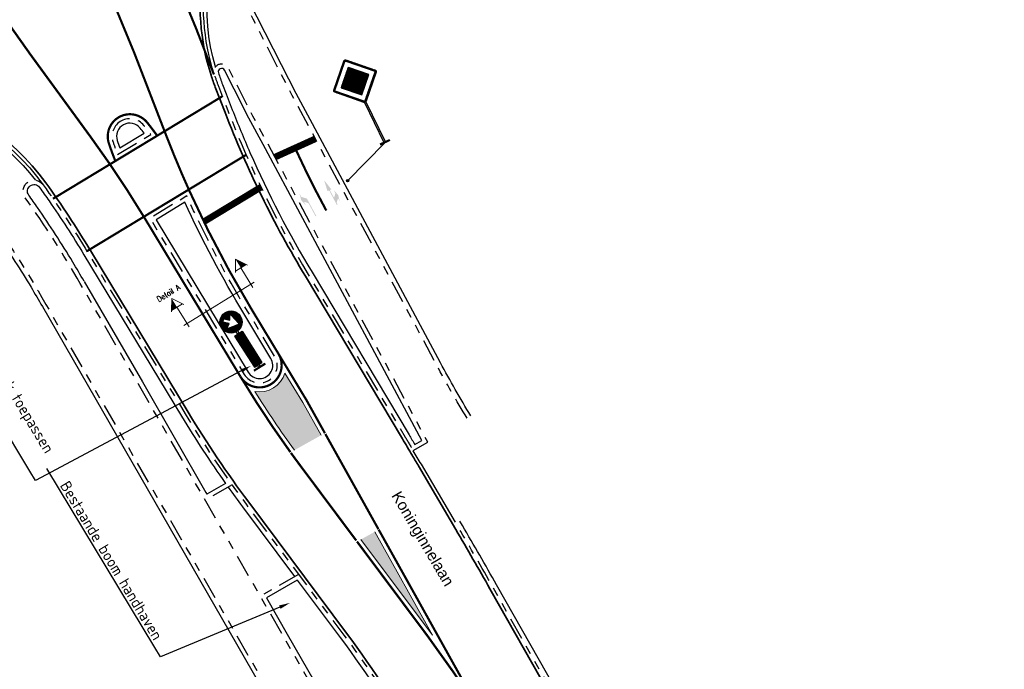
# Model space of a CAD drawing. Header units: metres. Extents: x 197458 to 198063, y 355297 to 355533.
# Tile 6 of 16: x 197545 to 197590, y 355318 to 355347. Entities that reach past the tile are written whole.
import ezdxf
from ezdxf import colors
from ezdxf.entities.mleader import LeaderData, LeaderLine
from ezdxf.enums import TextEntityAlignment as Align
from ezdxf.math import Vec2, Vec3

# ---------------------------------------------------------------- set-up
doc = ezdxf.new("R2010")
doc.units = ezdxf.units.M
doc.linetypes.add('VH-TROTTOIRBAND_130-150', pattern=[15, 5, -2, 2, -2, 2, -2])
doc.linetypes.add('VW-1-1_STREEP', pattern=[2, 1, -1])
for name, color, linetype, lineweight in [('N-WE-VH-GOOT_TEGEL-G', 170, 'Continuous', 35), ('N-WE-VW-MARKERING-STOPSTREEP-G', 255, 'Continuous', 0), ('N-WE-VW-MARKERING-SYMBOOL-S', 255, 'Continuous', 0), ('N-WE-VW-MARKERING-VLAKVULLING-S', 255, 'Continuous', 0), ('N-WE-VW-MARKERING_LANGS_STREEP_0.5_0.5-G', 255, 'VW-1-1_STREEP', 13), ('N-WE-VW-MARKERING_LANGS_STREEP_11-G', 255, 'VW-1-1_STREEP', 13), ('X-XX-AL-AANKLEDING-T25', 7, 'Continuous', 25), ('X-XX-AL-T25', 7, 'Continuous', 25)]:
    doc.layers.add(name, color=color, linetype=linetype, lineweight=lineweight)
for name, color, linetype in [('N-WE-VH-KANTOPSLUITING_STREKLAAG-G', 7, 'Continuous'), ('N-WE-VW-MARKERING_ONONDERBROKEN-G', 255, 'Continuous'), ('N-XX-VH-KANTOPSLUITING_TROTTOIRBAND_180_200_250-G', 7, 'Continuous'), ('N-XX-VH-KANTOPSLUITING_TROTTOIRBAND_INRITVERLOOPBAND-G', 10, 'Continuous'), ('N-XX-VH-KANTOPSLUITING_VOORKANTBAND-G', 7, 'VH-TROTTOIRBAND_130-150'), ('X-XX-AL-DWARSPROFIEL-G', 7, 'Continuous'), ('Z_WEG_Z_VERKEERSB', 7, 'Continuous')]:
    doc.layers.add(name, color=color, linetype=linetype)
doc.styles.add('NLCS-ISO-M200-T25', font='NLCS-ISO.ttf', dxfattribs={"height": 0.5})
doc.styles.add('NLCS_ISO', font='arial.ttf')
doc.styles.add('ROMANS1_200_50', font='romans.shx', dxfattribs={"width": 0.9, "height": 1})
pattern_1 = [(270, (0, 0), (0.00625, -1.148106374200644e-18), [])]
pattern_2 = [(0, (-68.63924418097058, -102.7551246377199), (0, 0.00625), [])]

# ---------------------------------------------------------------- blocks, each defined once
blk = doc.blocks.new('LAPYL')
at = {"layer": 'N-WE-VW-MARKERING-SYMBOOL-S', "linetype": 'Continuous', "lineweight": 0}
blk.add_hatch(color=256, dxfattribs=at).paths.add_polyline_path([(0.1200999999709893, -0.02989999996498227), (-1.455191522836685e-11, 0), (0.06959999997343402, 2.91038304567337e-11), (0.1453999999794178, 0.07540000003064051), (0.4998999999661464, 0.07550000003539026), (0.4998999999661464, 0.06050000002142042), (0.2299999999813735, 0.06000000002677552), (0.1700999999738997, 2.91038304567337e-11), (0.2400999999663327, 0.0001000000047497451)])
blk = doc.blocks.new('RDRAPY')
at = {"layer": 'N-WE-VW-MARKERING-SYMBOOL-S', "linetype": 'Continuous', "lineweight": 0}
blk.add_hatch(color=256, dxfattribs=at).paths.add_polyline_path([(0.2049000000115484, -0.03899999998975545), (1.455191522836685e-11, 0), (0.2054000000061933, 0.03740000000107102), (0.2053000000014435, 0.007500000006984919), (0.3643000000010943, 0.007800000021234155), (0.3040000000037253, 0.0679000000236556), (0.2343000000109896, 0.0679000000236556), (0.354300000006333, 0.09789999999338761), (0.4743000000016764, 0.06799999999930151), (0.4043000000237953, 0.0679000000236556), (0.4644000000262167, 0.0079000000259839), (0.5001000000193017, 0.007600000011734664), (0.5001000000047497, -0.007500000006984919), (0.2049000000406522, -0.007500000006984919)])
blk = doc.blocks.new('*U22')
at = {"layer": 'X-XX-AL-DWARSPROFIEL-G', "lineweight": 9}
for p, q in [((-13.07828109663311, 2.632199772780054), (-13.7241823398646, 1.613588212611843)), ((-13.07828109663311, 2.632199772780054), (-13.65243682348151, 1.728419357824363)), ((-13.07828109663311, 2.632199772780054), (-12.43237985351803, 1.613588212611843)), ((-6.312314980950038, 2.632199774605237), (-6.958216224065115, 1.613588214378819)), ((-6.312314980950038, 2.632199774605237), (-5.738159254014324, 1.728419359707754)), ((-6.312314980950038, 2.632199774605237), (-5.666413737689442, 1.613588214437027)), ((-13.07828109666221, 1.728419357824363), (-13.078281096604, -0.3513512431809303)), ((-6.312314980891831, 1.728419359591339), (-6.312314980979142, -0.3513512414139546))]:
    blk.add_line(p, q, dxfattribs=at)
at = {"layer": 'X-XX-AL-DWARSPROFIEL-G', "lineweight": 9, "flags": 128}
for points in [[(-13.65243682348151, 1.728419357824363), (-12.50519424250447, 1.728419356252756)], [(-5.738159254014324, 1.728419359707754), (-6.885401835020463, 1.72841935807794)]]:
    blk.add_lwpolyline(points, dxfattribs=at)
at = {"layer": 'X-XX-AL-DWARSPROFIEL-G', "lineweight": 9}
blk.add_lwpolyline([(-5.96775329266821, 2.37907854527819e-09), (-13.42284278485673, 3.210645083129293e-10)], dxfattribs=at)
for points in [[(-13.07828109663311, 2.632199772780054), (-13.07828109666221, 1.728419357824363), (-13.65243682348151, 1.728419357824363)], [(-6.312314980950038, 2.632199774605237), (-6.312314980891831, 1.728419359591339), (-5.738159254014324, 1.728419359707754)]]:
    blk.add_solid(points, dxfattribs=at)
at = {"layer": 'X-XX-AL-DWARSPROFIEL-G', "lineweight": 9, "style": 'ROMANS1_200_50', "width": 0.9}
for tag, p in [('DP_L', (-13.07828109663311, 2.801020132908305)), ('DP_R', (-6.312314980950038, 2.801020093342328))]:
    blk.add_attdef(tag, text='', height=0.4999999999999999, rotation=359.9998887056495, dxfattribs=at).set_placement(p, align=Align.BOTTOM_CENTER)
blk = doc.blocks.new('D02ro_BB22')
h = blk.add_hatch()
h.set_pattern_fill('LINE', color=170, scale=0.05, angle=-90.00000000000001, style=0)
h.set_pattern_definition(pattern_1)
h.paths.add_polyline_path([(1.331655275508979, -0.2032722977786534), (1.341390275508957, -0.1971140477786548), (1.350806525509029, -0.1904787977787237), (1.359904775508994, -0.1833672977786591), (1.368685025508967, -0.175778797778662), (1.377146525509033, -0.1677140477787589), (1.385211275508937, -0.1592525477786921), (1.392799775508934, -0.1504722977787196), (1.399911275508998, -0.1413740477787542), (1.406546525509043, -0.1319577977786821), (1.412704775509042, -0.1222227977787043), (1.418387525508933, -0.1121697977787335), (1.423593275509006, -0.1017987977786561), (1.428322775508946, -0.0911090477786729), (1.432533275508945, -0.08020554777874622), (1.43618202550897, -0.06919104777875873), (1.439269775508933, -0.05806704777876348), (1.441796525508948, -0.04683279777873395), (1.44376152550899, -0.03548754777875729), (1.445164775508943, -0.02403279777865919), (1.446007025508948, -0.01246779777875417), (1.446287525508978, -0.0007925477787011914), (1.446007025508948, 0.01088270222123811), (1.445164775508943, 0.0224477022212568), (1.44376152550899, 0.03390245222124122), (1.441796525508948, 0.04524770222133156), (1.439269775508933, 0.05648195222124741), (1.43618202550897, 0.06760595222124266), (1.432533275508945, 0.07862045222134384), (1.428322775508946, 0.08952395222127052), (1.423593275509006, 0.1002137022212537), (1.418387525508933, 0.1105847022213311), (1.412704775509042, 0.1206377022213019), (1.406546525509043, 0.1303727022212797), (1.399911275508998, 0.1397889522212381), (1.392799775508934, 0.1488872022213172), (1.385211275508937, 0.1576674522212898), (1.377146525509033, 0.1661289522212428), (1.368685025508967, 0.1741937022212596), (1.359904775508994, 0.1817822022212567), (1.350806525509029, 0.1888937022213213), (1.341390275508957, 0.1955289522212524), (1.331655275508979, 0.201687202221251), (1.321602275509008, 0.2073699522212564), (1.311231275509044, 0.2125757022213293), (1.300541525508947, 0.2173052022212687), (1.289638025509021, 0.2215157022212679), (1.278623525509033, 0.2251644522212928), (1.267499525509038, 0.2282522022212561), (1.256265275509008, 0.2307789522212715), (1.244920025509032, 0.2327439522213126), (1.233465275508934, 0.2341472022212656), (1.221900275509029, 0.2349894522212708), (1.210225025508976, 0.2352699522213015), (1.198549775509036, 0.2349894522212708), (1.186984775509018, 0.2341472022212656), (1.175530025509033, 0.2327439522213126), (1.164184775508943, 0.2307789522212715), (1.152950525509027, 0.2282522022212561), (1.141826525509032, 0.2251644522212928), (1.130812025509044, 0.2215157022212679), (1.119908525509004, 0.2173052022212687), (1.109218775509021, 0.2125757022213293), (1.098847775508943, 0.2073699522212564), (1.088794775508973, 0.201687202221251), (1.079059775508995, 0.1955289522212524), (1.069643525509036, 0.1888937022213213), (1.060545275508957, 0.1817822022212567), (1.051765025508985, 0.1741937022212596), (1.043303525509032, 0.1661289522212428), (1.035238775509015, 0.1576674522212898), (1.027650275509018, 0.1488872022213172), (1.020538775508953, 0.1397889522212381), (1.013903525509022, 0.1303727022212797), (1.007745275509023, 0.1206377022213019), (1.002062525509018, 0.1105847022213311), (0.9968567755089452, 0.1002137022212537), (0.9921272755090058, 0.08952395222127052), (0.9879167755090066, 0.07862045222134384), (0.9842680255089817, 0.06760595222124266), (0.9811802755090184, 0.05648195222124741), (0.978653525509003, 0.04524770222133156), (0.9766885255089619, 0.03390245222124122), (0.9752852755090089, 0.0224477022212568), (0.9744430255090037, 0.01088270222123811), (0.974162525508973, -0.0007925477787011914), (0.9744430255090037, -0.01246779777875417), (0.9752852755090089, -0.02403279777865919), (0.9766885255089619, -0.03548754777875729), (0.978653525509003, -0.04683279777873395), (0.9811802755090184, -0.05806704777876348), (0.9842680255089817, -0.06919104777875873), (0.9879167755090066, -0.08020554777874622), (0.9921272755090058, -0.0911090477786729), (0.9968567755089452, -0.1017987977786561), (1.002062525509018, -0.1121697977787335), (1.007745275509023, -0.1222227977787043), (1.013903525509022, -0.1319577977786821), (1.020538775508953, -0.1413740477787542), (1.027650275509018, -0.1504722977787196), (1.035238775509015, -0.1592525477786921), (1.043303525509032, -0.1677140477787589), (1.051765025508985, -0.175778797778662), (1.060545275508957, -0.1833672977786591), (1.069643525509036, -0.1904787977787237), (1.079059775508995, -0.1971140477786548), (1.088794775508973, -0.2032722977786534), (1.098847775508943, -0.2089550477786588), (1.109218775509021, -0.2141607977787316), (1.119908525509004, -0.2188902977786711), (1.130812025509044, -0.2231007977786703), (1.141826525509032, -0.2267495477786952), (1.152950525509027, -0.2298372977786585), (1.164184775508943, -0.2323640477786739), (1.175530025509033, -0.234329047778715), (1.186984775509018, -0.235732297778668), (1.198549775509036, -0.2365745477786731), (1.210225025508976, -0.2368550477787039), (1.221900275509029, -0.2365745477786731), (1.233465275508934, -0.235732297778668), (1.244920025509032, -0.234329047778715), (1.256265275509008, -0.2323640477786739), (1.267499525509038, -0.2298372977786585), (1.278623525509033, -0.2267495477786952), (1.289638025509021, -0.2231007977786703), (1.300541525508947, -0.2188902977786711), (1.311231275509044, -0.2141607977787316), (1.321602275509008, -0.2089550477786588)])
h.paths.add_polyline_path([(1.09744151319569, -0.1306704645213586), (1.094347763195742, -0.1309517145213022), (1.09126601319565, -0.1306352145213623), (1.088278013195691, -0.1297209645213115), (1.085535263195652, -0.1282562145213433), (1.08314501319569, -0.1262874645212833), (1.081176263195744, -0.1238972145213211), (1.079711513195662, -0.1211544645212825), (1.078797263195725, -0.1181664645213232), (1.078480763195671, -0.1150847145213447), (1.078762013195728, -0.1119909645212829), (1.123762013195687, 0.1346885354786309), (1.124626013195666, 0.1376420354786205), (1.12609376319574, 0.1403607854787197), (1.12808651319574, 0.142739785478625), (1.130524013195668, 0.1446732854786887), (1.133295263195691, 0.1460997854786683), (1.136289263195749, 0.1469585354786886), (1.13938601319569, 0.1472247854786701), (1.142464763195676, 0.1468767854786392), (1.145418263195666, 0.1459392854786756), (1.148137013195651, 0.1444392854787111), (1.150498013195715, 0.1424405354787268), (1.152379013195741, 0.1400090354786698), (1.206402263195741, 0.05296253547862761), (1.307230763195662, 0.1537670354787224), (1.363199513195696, 0.09779828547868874), (1.262395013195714, -0.003030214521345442), (1.349441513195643, -0.05705346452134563), (1.3518730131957, -0.05893446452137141), (1.353871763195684, -0.06129546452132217), (1.355371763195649, -0.06401421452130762), (1.356309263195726, -0.06696771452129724), (1.356657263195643, -0.07004646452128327), (1.356391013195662, -0.07314321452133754), (1.355532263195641, -0.07613721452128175), (1.354105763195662, -0.07890846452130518), (1.352172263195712, -0.08134596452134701), (1.349793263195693, -0.08333871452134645), (1.347074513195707, -0.08480646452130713), (1.344121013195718, -0.0856704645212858)], flags=16)
h = blk.add_hatch()
h.set_pattern_fill('LINE', color=50, scale=0.05, angle=-90.00000000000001, style=0)
h.set_pattern_definition(pattern_1)
h.paths.add_polyline_path([(0.8499999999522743, -0.1000000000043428), (0.849999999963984, 0.09999999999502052), (0.07000000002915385, 0.09999999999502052), (0.07000000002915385, -0.0999999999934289)])
for p, q in [((-5.798028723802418e-12, 0.1500000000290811), (5.798028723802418e-12, -0.1500000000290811)), ((0.01999999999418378, 0.1500000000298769), (0.02000000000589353, -0.1500000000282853)), ((0.01999999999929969, 0.01953125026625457), (0.07000000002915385, 0.01953125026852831)), ((0.8999999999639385, 0.09999999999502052), (0.07000000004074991, 0.09999999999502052)), ((0.07000000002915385, 0.1000000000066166), (0.07000000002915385, -0.100000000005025)), ((0.849999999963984, 0.1000000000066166), (0.8499999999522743, -0.0999999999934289)), ((0.8999999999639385, 0.1000000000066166), (0.8999999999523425, -0.0999999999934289)), ((0.8999999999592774, 0.01953125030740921), (0.9607249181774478, 0.01953125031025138)), ((0.02000000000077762, -0.01953124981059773), (0.07000000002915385, -0.01953124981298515)), ((0.8999999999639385, -0.100000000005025), (0.07000000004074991, -0.0999999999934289)), ((0.8999999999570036, -0.01953124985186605), (0.960724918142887, -0.01953124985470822))]:
    blk.add_line(p, q)
for points in [[(1.446287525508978, -0.0007925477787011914), (1.446007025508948, -0.01246779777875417), (1.445164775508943, -0.02403279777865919), (1.44376152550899, -0.03548754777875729), (1.441796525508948, -0.04683279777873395), (1.439269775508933, -0.05806704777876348), (1.43618202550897, -0.06919104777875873), (1.432533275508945, -0.08020554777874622), (1.428322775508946, -0.0911090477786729), (1.423593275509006, -0.1017987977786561), (1.418387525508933, -0.1121697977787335), (1.412704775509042, -0.1222227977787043), (1.406546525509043, -0.1319577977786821), (1.399911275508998, -0.1413740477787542), (1.392799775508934, -0.1504722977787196), (1.385211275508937, -0.1592525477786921), (1.377146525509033, -0.1677140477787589), (1.368685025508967, -0.175778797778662), (1.359904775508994, -0.1833672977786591), (1.350806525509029, -0.1904787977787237), (1.341390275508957, -0.1971140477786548), (1.331655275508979, -0.2032722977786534), (1.321602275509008, -0.2089550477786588), (1.311231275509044, -0.2141607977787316), (1.300541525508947, -0.2188902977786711), (1.289638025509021, -0.2231007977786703), (1.278623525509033, -0.2267495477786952), (1.267499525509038, -0.2298372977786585), (1.256265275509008, -0.2323640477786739), (1.244920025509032, -0.234329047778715), (1.233465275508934, -0.235732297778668), (1.221900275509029, -0.2365745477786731), (1.210225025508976, -0.2368550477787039), (1.198549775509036, -0.2365745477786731), (1.186984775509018, -0.235732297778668), (1.175530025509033, -0.234329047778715), (1.164184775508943, -0.2323640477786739), (1.152950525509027, -0.2298372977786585), (1.141826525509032, -0.2267495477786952), (1.130812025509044, -0.2231007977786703), (1.119908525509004, -0.2188902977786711), (1.109218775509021, -0.2141607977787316), (1.098847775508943, -0.2089550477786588), (1.088794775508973, -0.2032722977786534), (1.079059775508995, -0.1971140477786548), (1.069643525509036, -0.1904787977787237), (1.060545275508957, -0.1833672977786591), (1.051765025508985, -0.175778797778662), (1.043303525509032, -0.1677140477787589), (1.035238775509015, -0.1592525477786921), (1.027650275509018, -0.1504722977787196), (1.020538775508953, -0.1413740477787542), (1.013903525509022, -0.1319577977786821), (1.007745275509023, -0.1222227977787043), (1.002062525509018, -0.1121697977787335), (0.9968567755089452, -0.1017987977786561), (0.9921272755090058, -0.0911090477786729), (0.9879167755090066, -0.08020554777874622), (0.9842680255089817, -0.06919104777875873), (0.9811802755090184, -0.05806704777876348), (0.978653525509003, -0.04683279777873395), (0.9766885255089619, -0.03548754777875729), (0.9752852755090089, -0.02403279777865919), (0.9744430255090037, -0.01246779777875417), (0.974162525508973, -0.0007925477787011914), (0.9744430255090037, 0.01088270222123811), (0.9752852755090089, 0.0224477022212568), (0.9766885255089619, 0.03390245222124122), (0.978653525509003, 0.04524770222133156), (0.9811802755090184, 0.05648195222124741), (0.9842680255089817, 0.06760595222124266), (0.9879167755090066, 0.07862045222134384), (0.9921272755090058, 0.08952395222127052), (0.9968567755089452, 0.1002137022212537), (1.002062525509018, 0.1105847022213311), (1.007745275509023, 0.1206377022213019), (1.013903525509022, 0.1303727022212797), (1.020538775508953, 0.1397889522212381), (1.027650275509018, 0.1488872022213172), (1.035238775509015, 0.1576674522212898), (1.043303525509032, 0.1661289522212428), (1.051765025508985, 0.1741937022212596), (1.060545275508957, 0.1817822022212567), (1.069643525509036, 0.1888937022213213), (1.079059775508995, 0.1955289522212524), (1.088794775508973, 0.201687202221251), (1.098847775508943, 0.2073699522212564), (1.109218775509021, 0.2125757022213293), (1.119908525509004, 0.2173052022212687), (1.130812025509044, 0.2215157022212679), (1.141826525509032, 0.2251644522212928), (1.152950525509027, 0.2282522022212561), (1.164184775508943, 0.2307789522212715), (1.175530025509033, 0.2327439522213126), (1.186984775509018, 0.2341472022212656), (1.198549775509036, 0.2349894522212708), (1.210225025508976, 0.2352699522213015), (1.221900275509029, 0.2349894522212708), (1.233465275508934, 0.2341472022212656), (1.244920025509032, 0.2327439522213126), (1.256265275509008, 0.2307789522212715), (1.267499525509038, 0.2282522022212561), (1.278623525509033, 0.2251644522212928), (1.289638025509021, 0.2215157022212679), (1.300541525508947, 0.2173052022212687), (1.311231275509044, 0.2125757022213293), (1.321602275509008, 0.2073699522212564), (1.331655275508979, 0.201687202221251), (1.341390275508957, 0.1955289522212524), (1.350806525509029, 0.1888937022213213), (1.359904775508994, 0.1817822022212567), (1.368685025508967, 0.1741937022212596), (1.377146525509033, 0.1661289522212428), (1.385211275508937, 0.1576674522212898), (1.392799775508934, 0.1488872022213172), (1.399911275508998, 0.1397889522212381), (1.406546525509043, 0.1303727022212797), (1.412704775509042, 0.1206377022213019), (1.418387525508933, 0.1105847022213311), (1.423593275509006, 0.1002137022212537), (1.428322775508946, 0.08952395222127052), (1.432533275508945, 0.07862045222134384), (1.43618202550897, 0.06760595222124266), (1.439269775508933, 0.05648195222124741), (1.441796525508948, 0.04524770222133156), (1.44376152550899, 0.03390245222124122), (1.445164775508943, 0.0224477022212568), (1.446007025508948, 0.01088270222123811), (1.446287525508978, -0.0007925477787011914)], [(1.206402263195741, 0.05296253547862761), (1.307230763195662, 0.1537670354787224), (1.363199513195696, 0.09779828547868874), (1.262395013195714, -0.003030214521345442), (1.349441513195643, -0.05705346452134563), (1.3518730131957, -0.05893446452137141), (1.353871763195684, -0.06129546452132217), (1.355371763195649, -0.06401421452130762), (1.356309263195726, -0.06696771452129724), (1.356657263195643, -0.07004646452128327), (1.356391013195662, -0.07314321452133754), (1.355532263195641, -0.07613721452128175), (1.354105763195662, -0.07890846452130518), (1.352172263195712, -0.08134596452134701), (1.349793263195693, -0.08333871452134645), (1.347074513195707, -0.08480646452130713), (1.344121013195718, -0.0856704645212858), (1.09744151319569, -0.1306704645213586), (1.094347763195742, -0.1309517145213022), (1.09126601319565, -0.1306352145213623), (1.088278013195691, -0.1297209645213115), (1.085535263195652, -0.1282562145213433), (1.08314501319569, -0.1262874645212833), (1.081176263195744, -0.1238972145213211), (1.079711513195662, -0.1211544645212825), (1.078797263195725, -0.1181664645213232), (1.078480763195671, -0.1150847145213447), (1.078762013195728, -0.1119909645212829), (1.123762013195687, 0.1346885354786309), (1.124626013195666, 0.1376420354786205), (1.12609376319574, 0.1403607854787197), (1.12808651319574, 0.142739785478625), (1.130524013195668, 0.1446732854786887), (1.133295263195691, 0.1460997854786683), (1.136289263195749, 0.1469585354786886), (1.13938601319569, 0.1472247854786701), (1.142464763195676, 0.1468767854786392), (1.145418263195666, 0.1459392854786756), (1.148137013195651, 0.1444392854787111), (1.150498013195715, 0.1424405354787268), (1.152379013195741, 0.1400090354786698), (1.206402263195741, 0.05296253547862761)]]:
    blk.add_lwpolyline(points, close=True)
blk.add_circle((1.209960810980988, 6.59383658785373e-12), 0.2499999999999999)
blk.add_solid([(0.8999999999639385, 0.1000000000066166), (0.8999999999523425, -0.0999999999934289), (0.849999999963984, 0.1000000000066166), (0.8499999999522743, -0.0999999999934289)])
blk = doc.blocks.new('B01')
h = blk.add_hatch()
h.set_pattern_fill('LINE', color=256, scale=0.05, style=0)
h.set_pattern_definition(pattern_2)
h.paths.add_polyline_path([(1.57142999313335, 0.517011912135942), (1.565598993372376, 0.521784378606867), (1.5589451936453, 0.5253351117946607), (1.551733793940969, 0.5275405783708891), (1.544229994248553, 0.5282749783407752), (1.536726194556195, 0.5275405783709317), (1.529514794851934, 0.5253351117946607), (1.522860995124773, 0.5217843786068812), (1.517029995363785, 0.5170119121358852), (1.027218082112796, 0.02719999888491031), (1.022445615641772, 0.02136899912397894), (1.018894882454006, 0.01471519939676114), (1.016689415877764, 0.007503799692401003), (1.015955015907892, 9.947598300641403e-14), (1.01668941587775, -0.007503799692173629), (1.01889488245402, -0.01471519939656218), (1.022445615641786, -0.02136899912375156), (1.027218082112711, -0.02719999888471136), (1.51702999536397, -0.5170119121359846), (1.522860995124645, -0.5217843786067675), (1.529514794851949, -0.5253351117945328), (1.536726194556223, -0.527540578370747), (1.544229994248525, -0.5282749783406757), (1.551733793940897, -0.5275405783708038), (1.5589451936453, -0.525335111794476), (1.565598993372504, -0.5217843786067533), (1.571429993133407, -0.5170119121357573), (2.061241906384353, -0.02719999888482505), (2.066014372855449, -0.02136899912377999), (2.069565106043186, -0.01471519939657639), (2.071770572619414, -0.007503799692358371), (2.072504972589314, 5.684341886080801e-14), (2.071770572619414, 0.007503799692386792), (2.069565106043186, 0.01471519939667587), (2.066014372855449, 0.02136899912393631), (2.061241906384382, 0.02719999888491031)])
h.paths.add_polyline_path([(1.535163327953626, 0.4988797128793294), (1.539289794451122, 0.5016235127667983), (1.54422999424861, 0.5025981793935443), (1.549170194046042, 0.5016235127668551), (1.553296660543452, 0.4988797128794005), (2.04310970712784, 0.009066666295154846), (2.045853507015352, 0.00494019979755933), (2.046828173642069, 7.105427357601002e-14), (2.045853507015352, -0.004940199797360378), (2.043109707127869, -0.009066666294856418), (1.553296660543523, -0.4988797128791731), (1.549170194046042, -0.501623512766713), (1.544229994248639, -0.5025981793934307), (1.539289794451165, -0.5016235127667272), (1.535163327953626, -0.4988797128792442), (1.045421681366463, -0.009279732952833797), (1.042641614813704, -0.0050115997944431), (1.041631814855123, 8.526512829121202e-14), (1.04260648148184, 0.004940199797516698), (1.045350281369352, 0.009066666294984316)], flags=16)
h = blk.add_hatch()
h.set_pattern_fill('LINE', color=30, scale=0.05, style=0)
h.set_pattern_definition(pattern_2)
h.paths.add_polyline_path([(1.54422999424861, 0.3445333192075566), (1.199696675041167, 7.105427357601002e-14), (1.544443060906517, -0.344710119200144), (1.888833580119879, -3.513333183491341e-05)])
for p, q in [((-2.842170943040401e-14, -0.1200000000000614), (2.842170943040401e-14, 0.1200000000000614)), ((0.02000000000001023, -0.1200000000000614), (0.02000000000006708, 0.1200000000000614)), ((1.02084810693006, 0.02000000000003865), (0.02000000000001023, 0.02000000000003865)), ((1.02084810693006, -0.01999999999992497), (0.02000000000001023, -0.02000000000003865))]:
    blk.add_line(p, q)
for points in [[(1.027218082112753, -0.02719999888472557), (1.022445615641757, -0.02136899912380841), (1.018894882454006, -0.01471519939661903), (1.016689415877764, -0.007503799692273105), (1.015955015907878, 5.684341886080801e-14), (1.016689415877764, 0.007503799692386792), (1.018894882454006, 0.01471519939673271), (1.022445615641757, 0.02136899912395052), (1.027218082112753, 0.02719999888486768), (1.517029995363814, 0.5170119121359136), (1.522860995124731, 0.5217843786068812), (1.52951479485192, 0.5253351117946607), (1.536726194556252, 0.5275405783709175), (1.544229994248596, 0.5282749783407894), (1.551733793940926, 0.5275405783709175), (1.558945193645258, 0.5253351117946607), (1.565598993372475, 0.5217843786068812), (1.571429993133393, 0.5170119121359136), (2.061241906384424, 0.02719999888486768), (2.06601437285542, 0.02136899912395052), (2.069565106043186, 0.01471519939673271), (2.071770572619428, 0.007503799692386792), (2.0725049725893, 5.684341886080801e-14), (2.071770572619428, -0.007503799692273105), (2.069565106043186, -0.01471519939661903), (2.06601437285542, -0.02136899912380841), (2.061241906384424, -0.02719999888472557), (1.571429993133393, -0.5170119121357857), (1.565598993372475, -0.5217843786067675), (1.558945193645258, -0.5253351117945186), (1.551733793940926, -0.5275405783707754), (1.544229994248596, -0.5282749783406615), (1.536726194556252, -0.5275405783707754), (1.52951479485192, -0.5253351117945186), (1.522860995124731, -0.5217843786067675), (1.517029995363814, -0.5170119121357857), (1.027218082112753, -0.02719999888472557)], [(1.04542168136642, -0.009279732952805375), (1.042641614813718, -0.005011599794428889), (1.041631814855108, 5.684341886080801e-14), (1.042606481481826, 0.004940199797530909), (1.045350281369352, 0.009066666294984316), (1.535163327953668, 0.4988797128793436), (1.539289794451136, 0.5016235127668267), (1.544229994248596, 0.5025981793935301), (1.549170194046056, 0.5016235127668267), (1.553296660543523, 0.4988797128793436), (2.043109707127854, 0.009066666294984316), (2.045853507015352, 0.004940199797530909), (2.046828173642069, 5.684341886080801e-14), (2.045853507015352, -0.004940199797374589), (2.043109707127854, -0.009066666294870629), (1.553296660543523, -0.4988797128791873), (1.549170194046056, -0.501623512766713), (1.544229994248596, -0.5025981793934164), (1.539289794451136, -0.501623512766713), (1.535163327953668, -0.4988797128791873), (1.04542168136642, -0.009279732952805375)], [(1.544443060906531, -0.344710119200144), (1.888833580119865, -3.513333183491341e-05), (1.544229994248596, 0.3445333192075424), (1.199696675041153, 5.684341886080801e-14), (1.544443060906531, -0.344710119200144)]]:
    blk.add_lwpolyline(points, close=True)

msp = doc.modelspace()

# ---------------------------------------------------------------- hatches: boundary and pattern name
at = {"layer": 'N-WE-VW-MARKERING-VLAKVULLING-S'}
h = msp.add_hatch(color=256, dxfattribs=at)
h.dxf.hatch_style = 1
h.paths.add_polyline_path([(197561.4102620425, 355324.249124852), (197560.7873008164, 355323.9015699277), (197564.007979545, 355319.5929477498)])
edge = h.paths.add_edge_path()
edge.add_line((197557.7849260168, 355327.9285414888), (197558.9841995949, 355328.597625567))
edge.add_line((197558.9841995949, 355328.597625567), (197558.1618779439, 355330.071563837))
edge.add_line((197558.1618779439, 355330.071563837), (197558.1601785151, 355330.0746099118))
edge.add_line((197558.1601785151, 355330.0746099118), (197558.1583738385, 355330.077594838))
edge.add_line((197558.1583738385, 355330.077594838), (197557.3547327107, 355331.4068133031))
edge.add_arc((197556.2073672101, 355331.7583135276), 1.199999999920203, 259.8675729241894, 342.96733524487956, ccw=False)
edge.add_arc((197598.1392230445, 355357.1102260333), 49.80000001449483, 212.194505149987, 215.8720831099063)
at = {"layer": 'Z_WEG_Z_VERKEERSB'}
h = msp.add_hatch(color=256, dxfattribs=at)
h.dxf.hatch_style = 1
edge = h.paths.add_edge_path()
edge.add_arc((197560.1862468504, 355340.0786596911), 0.05377040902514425, 0, 360)

# ---------------------------------------------------------------- linework, layer by layer
at = {"layer": 'N-WE-VH-GOOT_TEGEL-G', "ltscale": 0.2, "flags": 128}
for points in [[(197576.8234507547, 355304.087602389), (197575.6941149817, 355305.8973959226, -0.007495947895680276), (197575.5368981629, 355306.1579579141), (197571.2718041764, 355313.4723707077, -0.003093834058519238), (197570.037389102, 355315.6197533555), (197566.6037339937, 355321.6793969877, 0.003855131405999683), (197565.0638148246, 355324.3488180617), (197563.3807169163, 355327.2151486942, 0.0007036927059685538), (197563.0951942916, 355327.6998327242, 0.00107897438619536), (197562.6547548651, 355328.4414343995), (197558.2808232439, 355335.7700913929, -0.04367736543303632), (197554.6566651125, 355343.1501023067), (197554.2147454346, 355344.2922324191, -0.01426998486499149), (197554.0212219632, 355344.8381917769, -0.2447381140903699), (197555.5881641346, 355354.0811570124, -0.1063815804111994), (197558.8245544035, 355356.8677619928), (197563.0478663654, 355359.1688986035), (197589.7398152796, 355373.7124183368)], [(197504.3970109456, 355327.1809446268), (197513.0643398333, 355331.8942756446), (197529.3983398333, 355340.7767756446), (197533.4684348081, 355342.9901109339, -0.03420625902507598), (197534.7291740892, 355343.5678619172, -0.136079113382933), (197540.1311756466, 355344.0599264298, -0.1948000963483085), (197546.5690430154, 355339.9837523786, -0.01942589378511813), (197548.584665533, 355336.9249606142), (197552.9888951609, 355329.6403865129, 0.02453095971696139), (197555.7202278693, 355325.5860600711), (197560.1329859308, 355319.6826748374, -0.0314524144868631), (197563.582038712, 355314.4069432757), (197564.7425393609, 355312.3617651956)]]:
    msp.add_lwpolyline(points, format="xyb", dxfattribs=at)
at = {"layer": 'N-WE-VH-KANTOPSLUITING_STREKLAAG-G', "flags": 128}
for points in [[(197554.1639751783, 355344.8842517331, -0.2447381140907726), (197555.7077605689, 355353.9906214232)], [(197554.2216987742, 355345.2077640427, -0.1915931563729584), (197554.9192945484, 355352.4557529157)], [(197540.1016041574, 355343.9128429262, -0.1948747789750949), (197546.4470981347, 355339.8964056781, -0.1948747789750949)], [(197540.4135208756, 355343.6976854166, -0.176259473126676), (197546.1079933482, 355340.1007104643, -0.176259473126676)]]:
    msp.add_lwpolyline(points, format="xyb", dxfattribs=at)
at = {"layer": 'N-WE-VW-MARKERING-STOPSTREEP-G', "const_width": 0.3, "flags": 128}
for points in [[(197556.9045508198, 355341.1408977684), (197558.7298309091, 355341.9691315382)], [(197553.6978809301, 355338.2298899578), (197556.276155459, 355339.7887062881)]]:
    msp.add_lwpolyline(points, dxfattribs=at)
at = {"layer": 'N-WE-VW-MARKERING-VLAKVULLING-S'}
msp.add_lwpolyline([(197558.9841995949, 355328.597625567), (197558.1618779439, 355330.071563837), (197558.1601785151, 355330.0746099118), (197558.1583738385, 355330.077594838), (197557.3547327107, 355331.4068133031, -0.3793639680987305), (197555.9962585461, 355330.5770290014, 0.01604783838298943), (197557.7849260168, 355327.9285414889)], format="xyb", dxfattribs=at)
msp.add_lwpolyline([(197560.7873008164, 355323.9015699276), (197564.007979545, 355319.5929477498), (197561.4102620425, 355324.249124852)], dxfattribs=at)
at = {"layer": 'N-WE-VW-MARKERING_LANGS_STREEP_0.5_0.5-G', "ltscale": 0.5, "const_width": 0.1}
for points in [[(197554.5162789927, 355343.8751299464), (197551.593555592, 355342.108060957)], [(197555.6061014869, 355341.244526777), (197553.0184843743, 355339.680061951)], [(197546.8913949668, 355339.2651500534), (197549.7051135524, 355340.9663150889)], [(197548.4233119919, 355336.9018357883), (197550.9906067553, 355338.4540137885)], [(197561.5747354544, 355324.3648199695), (197559.1785759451, 355328.6597223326)]]:
    msp.add_lwpolyline(points, dxfattribs=at)
for points in [[(197559.2224734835, 355338.7335534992, -0.01663711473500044), (197557.8771687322, 355341.4175101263)], [(197557.6246041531, 355327.8089349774, 0.003937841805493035), (197558.091143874, 355327.174438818), (197560.5731048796, 355323.8540727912)]]:
    msp.add_lwpolyline(points, format="xyb", dxfattribs=at)
at = {"layer": 'N-WE-VW-MARKERING_LANGS_STREEP_11-G', "const_width": 0.1, "flags": 128}
for points in [[(197551.0235604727, 355338.3995085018, 0.02180140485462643), (197548.6082881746, 355342.0272419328), (197545.8687499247, 355345.776831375, -0.02182007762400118), (197543.4515464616, 355349.4077592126), (197541.6654662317, 355352.3624252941, -0.009736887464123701), (197540.6907806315, 355354.0481145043, -0.0334321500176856), (197537.8584472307, 355360.0967886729, 0.02956730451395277), (197535.3943224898, 355365.4667093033)], [(197553.0859160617, 355339.5305724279, -0.01405251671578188), (197551.9986931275, 355342.1216642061), (197550.5542859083, 355345.8546977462, 0.03386423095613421), (197547.6918319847, 355351.9843612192, 0.009782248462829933), (197546.7127601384, 355353.677990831), (197544.9266799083, 355356.6326569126, 0.02182007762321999), (197542.5094764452, 355360.2635847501), (197538.7695503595, 355365.3823989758)], [(197554.1526896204, 355344.8682929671), (197553.3521511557, 355346.9372641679, 0.03386423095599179), (197550.3179499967, 355353.4347074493, 0.009782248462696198), (197549.2801338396, 355355.2299548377), (197549.2438882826, 355355.2899149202)]]:
    msp.add_lwpolyline(points, format="xyb", dxfattribs=at)
at = {"layer": 'N-WE-VW-MARKERING_ONONDERBROKEN-G', "const_width": 0.1}
msp.add_lwpolyline([(197551.1438338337, 355342.7007734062, 0.838556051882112), (197549.41431272, 355341.758824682, 0.01407242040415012), (197549.7051135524, 355340.9663150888), (197551.593555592, 355342.108060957, 0.01240215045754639)], format="xyb", close=True, dxfattribs=at)
for points in [[(197555.3515925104, 355331.2409648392), (197550.9906067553, 355338.4540137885), (197553.0184843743, 355339.680061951, 0.03042966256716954), (197555.8421500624, 355334.2951767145), (197557.0631198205, 355332.2756987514, -0.9999995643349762), (197555.3516150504, 355331.2409275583)], [(197559.1613930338, 355328.6905211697), (197558.3331348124, 355330.1751002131), (197557.0631198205, 355332.2756987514, -0.9999995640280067), (197555.3516150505, 355331.2409275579, 0.02043121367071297), (197557.6059029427, 355327.8348103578)], [(197560.6069549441, 355323.8087881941), (197563.7783216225, 355319.5661356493, -0.03116021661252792), (197567.1882158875, 355314.3569443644), (197565.6457460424, 355317.0678963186), (197561.5849188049, 355324.3465672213)]]:
    msp.add_lwpolyline(points, format="xyb", dxfattribs=at)
at = {"layer": 'N-XX-VH-KANTOPSLUITING_TROTTOIRBAND_180_200_250-G', "flags": 128}
for points in [[(197557.2033489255, 355345.2995810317), (197556.105358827, 355347.4485045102), (197555.4207205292, 355348.7872600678, -0.2420494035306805), (197555.4305482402, 355353.1773884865)], [(197555.0661652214, 355344.2075893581), (197554.6306399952, 355345.0599744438, 0.9229173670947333), (197554.3543127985, 355344.945665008, 0.01426998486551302), (197554.5411630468, 355344.418531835), (197554.7068404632, 355343.9903427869)], [(197565.745647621, 355329.4716565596, -0.01385903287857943), (197564.3742589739, 355331.8670558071), (197558.5958483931, 355342.6421575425)], [(197555.7787032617, 355341.3488812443, 0.03252622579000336), (197558.5808535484, 355335.9503212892), (197562.955297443, 355328.620805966, -0.0006434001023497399), (197563.2187805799, 355328.1780381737)], [(197546.1963624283, 355338.8636019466, 0.00375382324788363), (197545.7966969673, 355339.430596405, -0.9999879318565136), (197546.2844982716, 355339.7799527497, -2.056503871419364e-05), (197546.2849743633, 355339.7792880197, -0.003977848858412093), (197546.7137077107, 355339.1704541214)], [(197548.2957229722, 355335.544438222, 0.005455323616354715), (197547.7840313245, 355336.4130377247, 0.005455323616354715)], [(197548.2851521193, 355336.743875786), (197552.6893817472, 355329.4593016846, 0.01807772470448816), (197554.6778929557, 355326.4238171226, 0.01807772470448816)], [(197545.900788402, 355335.275761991, -0.005725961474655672), (197546.4118183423, 355334.4072111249), (197559.257728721, 355312.0911147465), (197561.2290012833, 355308.671541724)], [(197578.8765177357, 355301.4586321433), (197575.9910459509, 355306.0826848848, -0.007495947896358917), (197575.8392504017, 355306.33426198), (197571.5741564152, 355313.6486747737, -0.003093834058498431), (197570.3418999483, 355315.7923023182), (197566.9082448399, 355321.8519459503, 0.003855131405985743), (197565.3656287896, 355324.5260420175), (197565.2500199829, 355324.7229248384)], [(197557.9138732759, 355322.0668178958), (197559.8526493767, 355319.473124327, -0.03145241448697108), (197563.2776310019, 355314.2342124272), (197564.3971854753, 355312.2611947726), (197563.7266187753, 355309.8975660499)]]:
    msp.add_lwpolyline(points, format="xyb", dxfattribs=at)
for points in [[(197563.2187805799, 355328.1780381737), (197563.5316015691, 355328.3601355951), (197556.3732883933, 355341.7083654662)], [(197548.2975289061, 355335.5412918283), (197550.9257199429, 355331.0034747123), (197553.7943709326, 355326.0157121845), (197553.837591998, 355325.9405584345)], [(197554.6778929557, 355326.4238171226), (197553.837591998, 355325.9405584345)], [(197557.9138732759, 355322.0668178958), (197556.5248095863, 355321.2679647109)], [(197556.5248095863, 355321.2679647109), (197557.4623736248, 355319.6377075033), (197563.3706469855, 355309.3640284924)]]:
    msp.add_lwpolyline(points, dxfattribs=at)
at = {"layer": 'N-XX-VH-KANTOPSLUITING_TROTTOIRBAND_INRITVERLOOPBAND-G'}
for points in [[(197558.5958483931, 355342.6421575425), (197557.86123728, 355344.0119995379), (197557.2033489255, 355345.2995810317)], [(197556.3732883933, 355341.7083654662), (197555.7349061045, 355342.8987679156), (197555.0661652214, 355344.2075893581)]]:
    msp.add_lwpolyline(points, dxfattribs=at)
for points in [[(197554.7068404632, 355343.9903427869), (197554.9830827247, 355343.2764017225, 0.01114064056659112), (197555.7787032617, 355341.3488812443, 0.01114064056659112)], [(197546.7137077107, 355339.1704541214, -0.01544691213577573), (197548.2851521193, 355336.743875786)], [(197547.7840313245, 355336.4130377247, 0.01580440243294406), (197546.1963624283, 355338.8636019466, 0.01580440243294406)], [(197544.4147849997, 355337.5720213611, -0.01554434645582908), (197545.900788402, 355335.275761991, -0.01554434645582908)], [(197565.0454782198, 355324.6762808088), (197563.5100657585, 355327.2911018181, 0.000891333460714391), (197563.1479061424, 355327.9053524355)], [(197554.7943281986, 355326.2600636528, 0.005449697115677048), (197555.4398913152, 355325.3765095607), (197557.7932629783, 355322.2281702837)]]:
    msp.add_lwpolyline(points, format="xyb", dxfattribs=at)
for points in [[(197549.9083929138, 355341.556641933), (197551.0100383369, 355342.2226931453, 0.004967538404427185), (197550.831271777, 355342.4511637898, 0.8385560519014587), (197549.7935591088, 355341.8859945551, 0.005972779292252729)], [(197556.7208187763, 355332.068744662), (197555.4998490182, 355334.088222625, -0.02818739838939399), (197552.8404739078, 355339.1050125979), (197551.5398618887, 355338.3186668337), (197555.6939160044, 355331.447881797, 1.000000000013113)]]:
    msp.add_lwpolyline(points, format="xyb", close=True, dxfattribs=at)
at = {"layer": 'N-XX-VH-KANTOPSLUITING_VOORKANTBAND-G', "ltscale": 0.2, "flags": 128}
for points in [[(197565.5749003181, 355329.3675155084, -0.0138590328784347), (197564.198004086, 355331.7725348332), (197557.6840430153, 355343.9192302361), (197555.927260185, 355347.357505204), (197555.2426543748, 355348.6961972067, -0.2877429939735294), (197555.7077605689, 355353.9906214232, -0.106381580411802), (197558.8963224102, 355356.7360450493), (197563.1196343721, 355359.03718166), (197589.8115832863, 355373.5807013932)], [(197504.4686711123, 355327.0491689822), (197513.136, 355331.7625), (197529.47, 355340.645), (197539.2396083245, 355341.1822035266, -0.2482490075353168), (197543.4784219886, 355339.2062056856, -0.03473598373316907), (197546.5691196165, 355334.5025463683), (197559.431, 355312.191), (197561.4022725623, 355308.7714269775)], [(197563.1972723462, 355309.2643227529), (197557.289, 355319.538), (197553.621, 355325.916), (197550.7525, 355330.9035), (197548.1244607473, 355335.4410550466, 0.02504092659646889), (197545.6340962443, 355339.3141446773, -0.9999955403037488), (197546.4470981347, 355339.8964056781, -2.056503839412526e-05), (197546.4475771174, 355339.8957369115, -0.01942595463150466), (197548.4563026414, 355336.8473528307), (197552.8605322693, 355329.5627787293, 0.02453095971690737), (197555.6000836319, 355325.4962527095), (197560.0128416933, 355319.5928674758, -0.03145241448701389), (197563.4515782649, 355314.3329157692), (197564.6124321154, 355312.2871152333), (197563.9190254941, 355309.8429798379)], [(197578.7068428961, 355301.3527527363), (197575.8213711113, 355305.9768054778, -0.007495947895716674), (197575.6664776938, 355306.2335167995), (197571.4013837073, 355313.5479295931, -0.003093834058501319), (197570.1678937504, 355315.6937029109), (197566.7342386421, 355321.7533465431, 0.003855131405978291), (197565.1931636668, 355324.4247711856), (197565.07755486, 355324.6216540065)]]:
    msp.add_lwpolyline(points, format="xyb", dxfattribs=at)
for points in [[(197563.149, 355327.906), (197563.7991330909, 355328.2844514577), (197555.9121003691, 355342.9915372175), (197554.8087386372, 355345.1509737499, 0.922917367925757), (197554.1639751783, 355344.8842517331, 0.01426998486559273), (197554.354638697, 355344.3463607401), (197554.7965583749, 355343.2042306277, 0.04367964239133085), (197558.4094078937, 355335.8473323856), (197562.783558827, 355328.518307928, -0.0008913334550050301), (197563.1479061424, 355327.9053524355)], [(197549.8050648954, 355341.2604577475), (197551.3032029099, 355342.1662270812, 0.008737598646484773), (197550.9875528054, 355342.575968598, 0.8385560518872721), (197549.6039359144, 355341.8224096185, 0.01008313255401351), (197549.8050648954, 355341.2604577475)], [(197556.8919692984, 355332.1722217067), (197555.6709995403, 355334.1916996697, -0.02930373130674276), (197552.9290449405, 355339.3922747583), (197551.2652343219, 355338.386340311), (197555.5227654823, 355331.3444047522, 0.999999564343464), (197556.8919692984, 355332.1722217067)]]:
    msp.add_lwpolyline(points, format="xyb", close=True, dxfattribs=at)
for points in [[(197554.9685443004, 355326.3602556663), (197553.7639258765, 355325.6674773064)], [(197557.9678921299, 355322.3285998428), (197556.2517284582, 355321.3416308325)]]:
    msp.add_lwpolyline(points, dxfattribs=at)
at = {"layer": 'Z_WEG_Z_VERKEERSB'}
msp.add_lwpolyline([(197561.8664180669, 355341.7883621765), (197560.1862468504, 355340.0786596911)], dxfattribs=at)
msp.add_circle((197560.1862468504, 355340.0786596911), 0.05377040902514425, dxfattribs=at)

# ---------------------------------------------------------------- block references
at = {"layer": 'N-WE-VW-MARKERING-SYMBOOL-S'}
for name, p, xscale, yscale, zscale, rotation in [('RDRAPY', (197559.1240887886, 355340.0996672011), 2.5, 2.5, 2.5, 298.2207511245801), ('LAPYL', (197558.0129289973, 355339.5028432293), 2.499999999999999, 2.499999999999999, 2.499999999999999, 298.2045887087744)]:
    msp.add_blockref(name, p, dxfattribs=dict(at, xscale=xscale, yscale=yscale, zscale=zscale, rotation=rotation))
at = {"layer": 'X-XX-AL-DWARSPROFIEL-G'}
ref = msp.add_blockref('*U22', (197558.5066386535, 355337.0681972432), dxfattribs=dict(at, xscale=0.5, yscale=0.5, zscale=0.5, rotation=31.58986941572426))
ref.add_attrib('DP_L', 'Detail A', dxfattribs={"lineweight": 9, "height": 0.25, "rotation": 31.58975812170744, "style": 'ROMANS1_200_50', "width": 0.8999999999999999}).set_placement((197552.2028341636, 355334.8357464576), align=Align.BOTTOM_CENTER)
at = {"layer": 'Z_WEG_Z_VERKEERSB'}
for name, p, xscale, yscale, zscale, rotation in [('B01', (197561.8664180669, 355341.7883621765), 2, 2, 2, 115.8922035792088), ('D02ro_BB22', (197556.2226768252, 355331.6614034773), 1.999999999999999, 1.999999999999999, 1.999999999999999, 122.4393633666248)]:
    msp.add_blockref(name, p, dxfattribs=dict(at, xscale=xscale, yscale=yscale, zscale=zscale, rotation=rotation))

# ---------------------------------------------------------------- texts
at = {"layer": 'X-XX-AL-AANKLEDING-T25', "style": 'NLCS_ISO'}
msp.add_text('Koninginnelaan', height=0.4999999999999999, rotation=300.4861387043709, dxfattribs=at).set_placement((197562.1450202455, 355325.8851892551))

# ---------------------------------------------------------------- leaders
at = {"layer": 'X-XX-AL-T25'}
ml = msp.add_multileader_mtext('Standard', dxfattribs=at)
ml.set_content('Pipe-lock toepassen\\Pin printbeton', color=256, style='NLCS-ISO-M200-T25')
ml.set_leader_properties(color=256, linetype='ByLayer', lineweight=-1)
ml.build(insert=Vec2(0, 0))
ml.multileader.update_dxf_attribs({"text_left_attachment_type": 5, "text_right_attachment_type": 5, "dogleg_length": 0.5, "arrow_head_size": 0.5})
ctx = ml.context
ctx.base_point, ctx.char_height, ctx.arrow_head_size, ctx.landing_gap_size, ctx.plane_origin, ctx.plane_x_axis, ctx.plane_y_axis = Vec3(197542.5053896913, 355332.5111034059), 0.5, 0.5, 0.18, Vec3(197556.647033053, 355343.7806907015), Vec3(0.51732133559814, -0.8557912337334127), Vec3(0.8557912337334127, 0.51732133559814)
ctx.left_attachment, ctx.right_attachment = 5, 5
notes = []
notes.append((ctx, [(0, (1, 1, 0), (197546.1059461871, 355326.5547964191), (-0.51732133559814, 0.8557912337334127), 0.5, [(0, [(197555.8302584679, 355331.7346225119)], 0, [])])]))
ctx.mtext.insert, ctx.mtext.text_direction, ctx.mtext.rotation, ctx.mtext.flow_direction = Vec3(197543.8679311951, 355333.124420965), Vec3(0.51732133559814, -0.8557912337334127), 5.256106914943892, 5
ml = msp.add_multileader_mtext('Standard', dxfattribs=at)
ml.set_content('Bestaande boom handhaven', color=256, style='NLCS-ISO-M200-T25')
ml.set_leader_properties(color=256, linetype='ByLayer', lineweight=-1)
ml.build(insert=Vec2(0, 0))
ml.multileader.update_dxf_attribs({"text_left_attachment_type": 5, "text_right_attachment_type": 5, "dogleg_length": 0.5, "arrow_head_size": 0.5})
ctx = ml.context
ctx.base_point, ctx.char_height, ctx.arrow_head_size, ctx.landing_gap_size, ctx.plane_origin, ctx.plane_x_axis, ctx.plane_y_axis = Vec3(197547.0092296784, 355326.4422948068), 0.5, 0.5, 0.18, Vec3(197556.1645404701, 355318.6921183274), Vec3(0.51732133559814, -0.8557912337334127), Vec3(0.8557912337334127, 0.51732133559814)
ctx.left_attachment, ctx.right_attachment = 5, 5
notes.append((ctx, [(0, (1, 1, 0), (197551.7478931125, 355318.6032471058), (-0.51732133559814, 0.8557912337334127), 0.5, [(0, [(197557.587911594, 355321.0416822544)], 0, [])])]))
ctx.mtext.insert, ctx.mtext.text_direction, ctx.mtext.rotation, ctx.mtext.flow_direction = Vec3(197547.615822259, 355326.5986451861), Vec3(0.51732133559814, -0.8557912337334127), 5.256106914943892, 5
for ctx, leaders in notes:
    for number, flags, end, landing, length, lines in leaders:
        leader = LeaderData()
        leader.index, (leader.has_last_leader_line, leader.has_dogleg_vector, leader.attachment_direction) = number, flags
        leader.last_leader_point, leader.dogleg_vector, leader.dogleg_length = Vec3(end), Vec3(landing), length
        for number, points, colour, breaks in lines:
            line = LeaderLine()
            line.index, line.vertices, line.color, line.breaks = number, Vec3.list(points), colors.encode_raw_color(colour), breaks
            leader.lines.append(line)
        ctx.leaders.append(leader)

doc.saveas('drawing.dxf')
